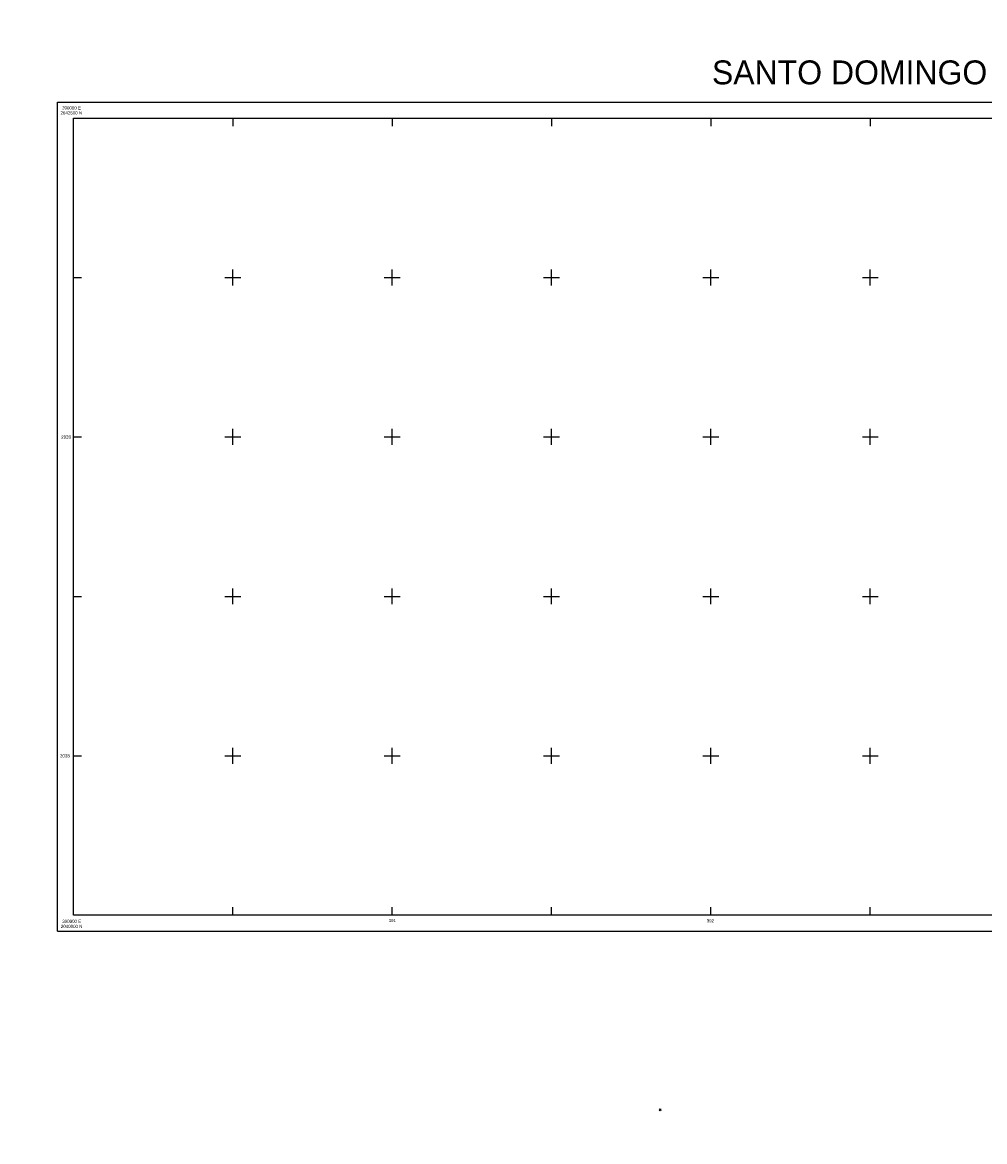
# Model space of a CAD drawing. Extents: x 389840 to 395800, y 2039290 to 2042800.
# Tile 1 of 7: x 389840 to 392859, y 2039290 to 2042800. Entities that reach past the tile are written whole.
import ezdxf

# ---------------------------------------------------------------- set-up
doc = ezdxf.new("R2010")
doc.units = 0
doc.layers.get('0').update_dxf_attribs({"linetype": 'CONTINUOUS'})
doc.layers.add('25', color=7, linetype='CONTINUOUS')

# ---------------------------------------------------------------- blocks, each defined once
blk = doc.blocks.new('CROSS', base_point=(390500, 2042000))
at = {"layer": '25', "color": 17, "linetype": 'CONTINUOUS'}
for p, q in [((390500, 2041975), (390500, 2042025)), ((390475, 2042000), (390525, 2042000))]:
    blk.add_line(p, q, dxfattribs=at)
blk.add_point((390500, 2042000), dxfattribs=at)
blk.add_point((390500, 2042000), dxfattribs=at)
blk.add_point((390500, 2042000), dxfattribs=at)

msp = doc.modelspace()

# ---------------------------------------------------------------- linework, layer by layer
at = {"layer": '25', "color": 17, "linetype": 'CONTINUOUS'}
for p, q in [((389950, 2042550), (395050, 2042550)), ((389950, 2039950), (389950, 2042550)), ((390000, 2040000), (390000, 2042500)), ((390000, 2042500), (390541.0232, 2042500)), ((390500, 2042500), (390500, 2042475)), ((391000, 2042500), (391000, 2042475)), ((391500, 2042500), (391500, 2042475)), ((392000, 2042500), (392000, 2042475)), ((392500, 2042500), (392500, 2042475)), ((390000, 2042000), (390025, 2042000)), ((390000, 2041500), (390025, 2041500)), ((390000, 2041000), (390025, 2041000)), ((390000, 2040500), (390025, 2040500)), ((390500, 2040000), (390500, 2040025)), ((391000, 2040000), (391000, 2040025)), ((391500, 2040000), (391500, 2040025)), ((392000, 2040000), (392000, 2040025)), ((392500, 2040000), (392500, 2040025)), ((392197.5616, 2040000), (390000, 2040000)), ((389950, 2039950), (395050, 2039950)), ((391843.9664, 2039386.3232), (391837.76, 2039392.5272)), ((391844.3072, 2039392.3784), (391838.1032, 2039386.1744))]:
    msp.add_line(p, q, dxfattribs=at)
at = {"layer": '25', "color": 9, "linetype": 'CONTINUOUS', "const_width": 0.005}
for points in [[(389840, 2042800), (389840, 2042753.868)], [(389840, 2042800), (389891.6944, 2042800)], [(389840, 2039337.1352), (389840, 2039290)], [(389872.1704, 2039290), (389840, 2039290)]]:
    msp.add_lwpolyline(points, dxfattribs=at)
at = {"layer": '25', "color": 17, "linetype": 'CONTINUOUS', "const_width": 0.005}
for points in [[(389890, 2039340), (389890, 2042750)], [(389890, 2042750), (395750, 2042750)], [(389890, 2039340), (395750, 2039340)]]:
    msp.add_lwpolyline(points, dxfattribs=at)
at = {"layer": '25', "color": 17, "linetype": 'CONTINUOUS'}
msp.add_lwpolyline([(390000, 2042500), (395000, 2042500), (395000, 2040000), (390000, 2040000), (390000, 2042500)], dxfattribs=at)
msp.add_lwpolyline([(390000, 2042500), (395000, 2042500), (395000, 2040000), (390000, 2040000), (390000, 2042500)], dxfattribs=at)
at = {"layer": '25', "color": 4, "linetype": 'CONTINUOUS'}
msp.add_point((390499.9992, 2041000), dxfattribs=at)
at = {"layer": '25', "color": 17, "linetype": 'CONTINUOUS'}
msp.add_point((391000, 2040500), dxfattribs=at)
at = {"layer": '25', "linetype": 'CONTINUOUS'}
msp.add_point((392000, 2040500), dxfattribs=at)

# ---------------------------------------------------------------- block references
for p in [(390500, 2042000), (391000, 2042000), (391500, 2042000), (392000, 2042000), (392500, 2042000), (390500, 2041500), (391000, 2041500), (391500, 2041500), (392000, 2041500), (392500, 2041500), (390500, 2041000), (391000, 2041000), (391500, 2041000), (392000, 2041000), (392500, 2041000), (390500, 2040500), (391000, 2040500), (391500, 2040500), (392000, 2040500), (392500, 2040500)]:
    msp.add_blockref('CROSS', p)

# ---------------------------------------------------------------- texts
at = {"layer": '25', "color": 17, "linetype": 'CONTINUOUS'}
for s, height, width, p in [('SANTO DOMINGO', 75, 1.000002, (392003.192, 2042605.704)), ('2042500 N', 10.000008, 0.999983, (389959.4696, 2042511.14)), ('390000 E', 10.000008, 0.999983, (389964.5096, 2042526.764)), ('390000 E', 10.000008, 0.999983, (389965.1576, 2039975.976)), ('391', 10.000008, 1.000029, (390988.8544, 2039978.396)), ('392', 10.000008, 1.000029, (391986.7176, 2039977.804)), ('2040000 N', 10.000008, 0.999983, (389960.6656, 2039959.944))]:
    msp.add_text(s, height=height, dxfattribs=dict(at, width=width)).set_placement(p)
for s, p in [('2039', (389961.9216, 2041494.72)), ('2038', (389958.0096, 2040494.78))]:
    msp.add_text(s, height=10.000008, dxfattribs=at).set_placement(p)

doc.saveas('drawing.dxf')
